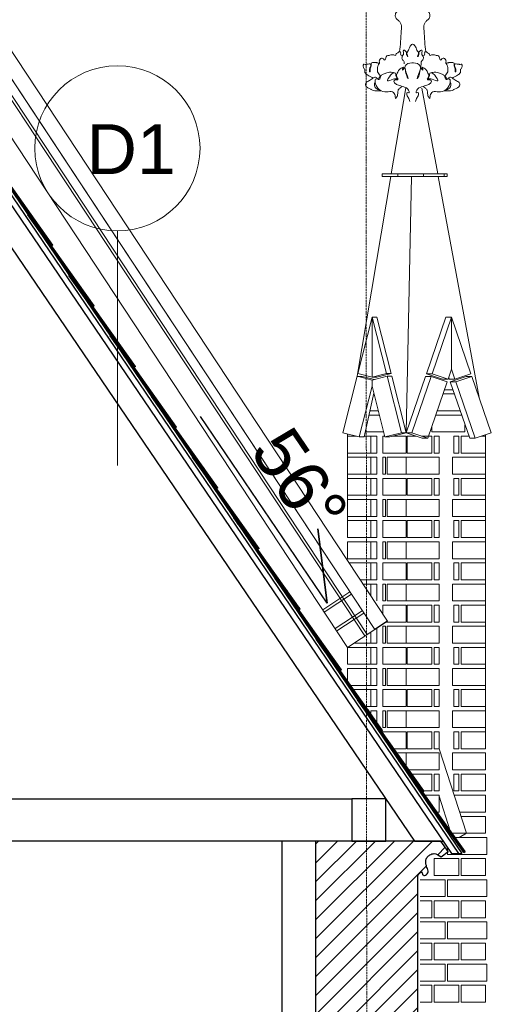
# Model space of a CAD drawing. Header units: millimetres. Extents: x -37887 to 94344, y -69777 to 116976.
# Tile 6 of 205: x -5025 to -3352, y 4212 to 7708. Entities that reach past the tile are written whole.
import ezdxf

# ---------------------------------------------------------------- set-up
doc = ezdxf.new("R2010")
doc.units = ezdxf.units.MM
doc.linetypes.add('Linia siatki', pattern=[19.05, 12.7, -3.175, 0, -3.175])
for name, color, linetype, lineweight in [('01_inwentaryzacja', 8, 'Continuous', 9), ('02_odbudowa', 7, 'Continuous', 30), ('02_view', 7, 'Continuous', 13), ('G-ANNO-TEXT', 231, 'Continuous', 9), ('S-GRID', 1, 'Continuous', 9), ('w tle widoczna', 253, 'Continuous', 13)]:
    doc.layers.add(name, color=color, linetype=linetype, lineweight=lineweight)
doc.layers.add('SKN_POMOC', color=7, linetype='Continuous')
doc.layers.add('SKN_WYPELNIENIA', color=252, linetype='Continuous')
doc.styles.add('Arial', font='arial.ttf', dxfattribs={"height": 324.565868})
doc.styles.add('Arial_1', font='arial.ttf', dxfattribs={"height": 118.023952})

# ---------------------------------------------------------------- blocks, each defined once
blk = doc.blocks.new('A$C14521EDF')
at = {"layer": 'SKN_WYPELNIENIA', "ltscale": 0.1}
h = blk.add_hatch(dxfattribs=at)
h.set_pattern_fill('ANSI38', color=256, angle=-9.4612)
h.set_pattern_definition([(32.8905287, (48101.896, 164383.2185), (-1.724138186, 2.666078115), []), (122.8905287, (48101.896, 164383.2185), (-6.114354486, 3.608018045), [7.9375, -4.7625])])
h.paths.add_polyline_path([(-221.6, 330.9), (-225.8, 328.2), (4.5, 0.9), (8.6, 3.7)])
at = {"layer": '02_odbudowa'}
for p, q in [((-221.6, 330.9), (-225.8, 328.2)), ((8.6, 3.7), (4.5, 0.9))]:
    blk.add_line(p, q, dxfattribs=at)
at = {"layer": 'SKN_POMOC', "color": 7, "ltscale": 0.1}
for p, q in [((4.5, 0.9), (-225.8, 328.2)), ((8.6, 3.7), (-221.6, 330.9))]:
    blk.add_line(p, q, dxfattribs=at)

msp = doc.modelspace()

# ---------------------------------------------------------------- hatches: boundary and pattern name
at = {"layer": '02_odbudowa', "lineweight": 15}
h = msp.add_hatch(dxfattribs=at)
h.set_pattern_fill('ANSI31', color=256, scale=15)
h.paths.add_polyline_path([(-3973.5, 4791.7), (-3973.5, -40.6), (-3612.1, -40.6), (-3612.1, 4669.4), (-3579.2, 4674.2), (-3576.3, 4680.3), (-3579.2, 4695.9), (-3584.3, 4718.7), (-3565.6, 4744.4), (-3544.1, 4744.4), (-3529.3, 4736), (-3504, 4754.2), (-3530.8, 4791.7)])

# ---------------------------------------------------------------- linework, layer by layer
at = {"layer": '01_inwentaryzacja'}
for p, q in [((-3530.8, 4791.7), (-3789, 4791.7)), ((-3504, 4754.2), (-3530.8, 4791.7)), ((-3529.3, 4736), (-3504, 4754.2))]:
    msp.add_line(p, q, dxfattribs=at)
for points, knots in [([(-3596, 4680.3), (-3596.2, 4679.4), (-3596.6, 4676.9), (-3595.6, 4673.1), (-3592.6, 4669.8), (-3587.1, 4668.9), (-3580.6, 4671.7), (-3576.4, 4678.1), (-3575.2, 4686.1), (-3579.3, 4695.5), (-3582.2, 4704.3), (-3584.5, 4714.5), (-3584.6, 4724.8), (-3578.4, 4735.5), (-3568.5, 4744), (-3550.2, 4750.1), (-3537.2, 4740.8), (-3529.3, 4736)], [0, 0, 0, 0, 190.717452, 521.447454, 775.157505, 1048.279828, 1612.047537, 2115.472367, 2573.899383, 3197.469403, 4181.371417, 4473.705698, 5353.76649, 6220.202384, 6926.17271, 8008.898592, 9884.59045, 9884.59045, 9884.59045, 9884.59045]), ([(-3596, 4680.3), (-3597.4, 4680.3), (-3601, 4680.3), (-3607.1, 4676.8), (-3610.6, 4672.4), (-3611.9, 4669.4)], [0, 0, 0, 0, 277.887239, 731.451425, 1390.051141, 1390.051141, 1390.051141, 1390.051141])]:
    msp.add_open_spline(points, degree=3, knots=knots, dxfattribs=at)
at = {"layer": '02_odbudowa', "lineweight": 30}
for p, q in [((-3504, 4754.2), (-3530.8, 4791.7)), ((-3529.3, 4736), (-3504, 4754.2))]:
    msp.add_line(p, q, dxfattribs=at)
at = {"layer": '02_odbudowa'}
for points in [[(-5434.7, 7661.8), (-3456.1, 4747.6)], [(-5434.7, 7644), (-3468.2, 4747.6)], [(-5434.7, 7608.4), (-3492.4, 4747.6)], [(-5374.7, 7370), (-3624.1, 4791.7)], [(-3933.4, 5636.6), (-3967.2, 5900), (-3933.4, 5636.6), (-3967.2, 5900), (-3933.4, 5636.6), (-4383, 6298.8)], [(-3719.4, 5573), (-3765.3, 5542.7)], [(-3448.7, 4751.3), (-3444.6, 4754.1), (-3595.2, 4966.5), (-3590.8, 4969.5), (-3741.1, 5182), (-3737, 5184.8), (-3884.8, 5393.2)], [(-3624.1, 4791.7), (-4101.9, 4791.7)], [(-4093.5, -40.6), (-4093.5, 4791.7)], [(-3624.1, 4791.7), (-3522.3, 4791.7)], [(-3492.4, 4747.6), (-3456.1, 4747.6)]]:
    msp.add_lwpolyline(points, dxfattribs=at)
for points in [[(-7023.4, 4941.7), (-3846.1, 4941.7), (-3846.1, 4791.7), (-7023.4, 4791.7)], [(-3846.1, 4791.7), (-3726.1, 4791.7), (-3726.1, 4941.7), (-3846.1, 4941.7)]]:
    msp.add_lwpolyline(points, close=True, dxfattribs=at)
at = {"layer": '02_odbudowa', "lineweight": 30}
for points in [[(-3973.5, -40.6), (-3973.5, 4791.7)], [(-3530.8, 4791.7), (-3973.5, 4791.7)], [(-3611.9, -40.6), (-3611.9, 4669.4)]]:
    msp.add_lwpolyline(points, dxfattribs=at)
for points, knots in [([(-3596, 4680.3), (-3596.2, 4679.4), (-3596.6, 4676.9), (-3595.6, 4673.1), (-3592.6, 4669.8), (-3587.1, 4668.9), (-3580.6, 4671.7), (-3576.4, 4678.1), (-3575.2, 4686.1), (-3579.3, 4695.5), (-3582.2, 4704.3), (-3584.5, 4714.5), (-3584.6, 4724.8), (-3578.4, 4735.5), (-3568.5, 4744), (-3550.2, 4750.1), (-3537.2, 4740.8), (-3529.3, 4736)], [0, 0, 0, 0, 190.717452, 521.447454, 775.157505, 1048.279828, 1612.047537, 2115.472367, 2573.899383, 3197.469403, 4181.371417, 4473.705698, 5353.76649, 6220.202384, 6926.17271, 8008.898592, 9884.59045, 9884.59045, 9884.59045, 9884.59045]), ([(-3596, 4680.3), (-3597.4, 4680.3), (-3601, 4680.3), (-3607.1, 4676.8), (-3610.6, 4672.4), (-3611.9, 4669.4)], [0, 0, 0, 0, 277.887239, 731.451425, 1390.051141, 1390.051141, 1390.051141, 1390.051141])]:
    msp.add_open_spline(points, degree=3, knots=knots, dxfattribs=at)
at = {"layer": '02_view'}
msp.add_line((-4677.9, 6958.6), (-4677.9, 6125.6), dxfattribs=at)
msp.add_circle((-4677.9, 7251.6), 293, dxfattribs=at)
at = {"layer": 'S-GRID', "linetype": 'Linia siatki', "ltscale": 0.5}
msp.add_line((-3789.6, -1127.8), (-3796.4, 8298.7), dxfattribs=at)
at = {"layer": 'w tle widoczna'}
for p, q in [((-3765.3, 5542.7), (-5330.3, 7917.4)), ((-3861.3, 5479.4), (-5426.3, 7854.1)), ((-3654.8, 7466.9), (-3706.3, 7161.4)), ((-3597.8, 7465.2), (-3541.6, 7161.4)), ((-3708, 7151.4), (-3827.5, 6441.9)), ((-3739.2, 7161.4), (-3739.2, 7151.4)), ((-3507.8, 7161.4), (-3739.2, 7161.4)), ((-3507.8, 7151.4), (-3739.2, 7151.4)), ((-3539.8, 7151.4), (-3708, 7151.4)), ((-3682.8, 7161.4), (-3682.8, 7151.4)), ((-3566, 7151.4), (-3681.7, 7151.4)), ((-3635.2, 7151.4), (-3653.8, 6241.4)), ((-3591.7, 7161.4), (-3591.7, 7151.4)), ((-3539.8, 7151.4), (-3394.8, 6367)), ((-3519.2, 7161.4), (-3519.2, 7151.4)), ((-3507.8, 7161.4), (-3507.8, 7151.4)), ((-3757.6, 6651.4), (-3774.4, 6651.4)), ((-3757.5, 6651.8), (-3706.9, 6451.5)), ((-3512.7, 6651.4), (-3581.6, 6451.1)), ((-3492.7, 6651.4), (-3512.7, 6651.4)), ((-3492.7, 6467), (-3492.7, 6651.4)), ((-3826.9, 6441.7), (-3810, 6441.7)), ((-3766, 6430.7), (-3810, 6441.7)), ((-3774.4, 6438.7), (-3757.5, 6438.7)), ((-3706.9, 6451.5), (-3757.5, 6438.7)), ((-3723.8, 6451.5), (-3706.9, 6451.5)), ((-3721.3, 6441.9), (-3704.4, 6441.9)), ((-3704.4, 6441.9), (-3653.8, 6241.8)), ((-3584.9, 6441.7), (-3653.7, 6241.7)), ((-3564.9, 6441.7), (-3584.9, 6441.7)), ((-3561.6, 6451.1), (-3581.6, 6451.1)), ((-3524.9, 6431.6), (-3581.6, 6451.1)), ((-3502.7, 6438), (-3500.5, 6431.6)), ((-3497.3, 6422.2), (-3440.5, 6441.7)), ((-3492.7, 6467), (-3480.5, 6431.6)), ((-3420.5, 6441.7), (-3440.5, 6441.7)), ((-3504.9, 6431.6), (-3524.9, 6431.6)), ((-3480.5, 6431.6), (-3500.5, 6431.6)), ((-3477.3, 6422.2), (-3497.3, 6422.2)), ((-3428.3, 6221.9), (-3497.3, 6422.2)), ((-3768.1, 6382), (-3803.1, 6227)), ((-3861.3, 5929.4), (-3861.3, 6237.5)), ((-3820, 6227), (-3803.1, 6227)), ((-3728.9, 6227), (-3712, 6227)), ((-3653.8, 6241.8), (-3712, 6227)), ((-3670.7, 6241.8), (-3653.8, 6241.8)), ((-3633.8, 6241.8), (-3653.8, 6241.8)), ((-3597.1, 6221.9), (-3653.7, 6241.8)), ((-3371.6, 5179.4), (-3371.6, 6234.5)), ((-3577.1, 6221.9), (-3597.1, 6221.9)), ((-3408.3, 6221.9), (-3428.3, 6221.9)), ((-3853.3, 5676.3), (-3949.4, 5613)), ((-3847.8, 5668), (-3943.9, 5604.7)), ((-3809.3, 5609.5), (-3905.3, 5546.2)), ((-3803.8, 5601.2), (-3899.8, 5537.9)), ((-3765.3, 5542.7), (-3861.3, 5479.4)), ((-3536.6, 5119.4), (-3439.8, 4819.4)), ((-3536.5, 4950.7), (-3496.9, 4828)), ((-3439.8, 4819.4), (-3490.9, 4819.4)), ((-3465.6, 4804.4), (-3480.2, 4804.4)), ((-3439.8, 4819.4), (-3465.6, 4804.4))]:
    msp.add_line(p, q, dxfattribs=at)
for points in [[(-5426.3, 8162.9), (-3719.4, 5573)], [(-5426.3, 8063), (-3765.3, 5542.7)], [(-5426.3, 8006), (-3791.5, 5525.4)], [(-5426.3, 7987.8), (-3799.9, 5519.9)], [(-3825.1, 6451.5), (-3774.4, 6438.7), (-3774.4, 6651.8), (-3825.1, 6451.5)], [(-3723.8, 6451.5), (-3774.4, 6438.7), (-3774.4, 6651.8), (-3723.8, 6451.5)], [(-3492.7, 6467), (-3504.9, 6431.6), (-3561.6, 6451.1), (-3492.7, 6651.4)], [(-3492.7, 6467), (-3480.5, 6431.6), (-3423.8, 6451.1), (-3492.7, 6651.4)], [(-3827.6, 6441.9), (-3878.2, 6241.8), (-3820, 6227), (-3774.4, 6407.2), (-3774.4, 6428.6), (-3827.6, 6441.9)], [(-3721.3, 6441.9), (-3670.7, 6241.8), (-3728.9, 6227), (-3774.4, 6407.2), (-3774.4, 6428.6), (-3721.3, 6441.9)], [(-3564.9, 6441.7), (-3508.1, 6422.2), (-3577.1, 6221.9), (-3633.8, 6241.4), (-3564.9, 6441.7)], [(-3420.5, 6441.7), (-3477.3, 6422.2), (-3408.3, 6221.9), (-3351.6, 6241.4), (-3420.5, 6441.7)], [(-3768.7, 6379.4), (-3767.4, 6379.4)], [(-3522.8, 6379.4), (-3482.6, 6379.4)], [(-3487.7, 6394.4), (-3517.7, 6394.4)], [(-3785.6, 6304.4), (-3748.4, 6304.4)], [(-3752.2, 6319.4), (-3782.2, 6319.4)], [(-3548.7, 6304.4), (-3456.7, 6304.4)], [(-3461.9, 6319.4), (-3543.5, 6319.4)], [(-3444.9, 6244.4), (-3562.1, 6244.4), (-3562.1, 6265.3)], [(-3444.9, 6269.9), (-3444.9, 6244.4)], [(-3829.5, 6229.4), (-3861.3, 6229.4), (-3861.3, 6169.4), (-3778.9, 6169.4)], [(-3778.9, 6169.4), (-3778.9, 6229.4), (-3802.6, 6229.4)], [(-3733.3, 6244.4), (-3799.2, 6244.4)], [(-3757.1, 6169.4), (-3778.9, 6169.4), (-3778.9, 6229.4), (-3757.1, 6229.4), (-3757.1, 6169.4)], [(-3702.5, 6229.4), (-3653.8, 6229.4), (-3653.8, 6169.4), (-3736.2, 6169.4), (-3736.2, 6229.4), (-3729.5, 6229.4)], [(-3599, 6229.4), (-3562.4, 6229.4), (-3562.4, 6169.4), (-3649.8, 6169.4), (-3649.8, 6229.4), (-3618.5, 6229.4)], [(-3467, 6169.4), (-3467, 6229.4), (-3484.9, 6229.4), (-3484.9, 6169.4), (-3467, 6169.4)], [(-3430.9, 6229.4), (-3459, 6229.4), (-3459, 6169.4), (-3371.6, 6169.4)], [(-3371.6, 6169.4), (-3371.6, 6229.4), (-3386.4, 6229.4)], [(-3778.9, 6094.4), (-3778.9, 6154.4), (-3861.3, 6154.4), (-3861.3, 6094.4), (-3778.9, 6094.4)], [(-3757.1, 6094.4), (-3778.9, 6094.4), (-3778.9, 6154.4), (-3757.1, 6154.4), (-3757.1, 6094.4)], [(-3371.6, 6094.4), (-3488.8, 6094.4), (-3488.8, 6154.4), (-3371.6, 6154.4), (-3371.6, 6094.4)], [(-3778.9, 6019.4), (-3778.9, 6079.4), (-3861.3, 6079.4), (-3861.3, 6019.4), (-3778.9, 6019.4)], [(-3757.1, 6019.4), (-3778.9, 6019.4), (-3778.9, 6079.4), (-3757.1, 6079.4), (-3757.1, 6019.4)], [(-3467, 6019.4), (-3467, 6079.4), (-3484.9, 6079.4), (-3484.9, 6019.4), (-3467, 6019.4)], [(-3371.6, 6019.4), (-3371.6, 6079.4), (-3459, 6079.4), (-3459, 6019.4), (-3371.6, 6019.4)], [(-3778.9, 5944.4), (-3778.9, 6004.4), (-3861.3, 6004.4), (-3861.3, 5944.4), (-3778.9, 5944.4)], [(-3757.1, 5944.4), (-3778.9, 5944.4), (-3778.9, 6004.4), (-3757.1, 6004.4), (-3757.1, 5944.4)], [(-3371.6, 5944.4), (-3488.8, 5944.4), (-3488.8, 6004.4), (-3371.6, 6004.4), (-3371.6, 5944.4)], [(-3778.9, 5869.4), (-3778.9, 5929.4), (-3861.3, 5929.4), (-3861.3, 5869.4), (-3778.9, 5869.4)], [(-3757.1, 5869.4), (-3778.9, 5869.4), (-3778.9, 5929.4), (-3757.1, 5929.4), (-3757.1, 5869.4)], [(-3467, 5869.4), (-3467, 5929.4), (-3484.9, 5929.4), (-3484.9, 5869.4), (-3467, 5869.4)], [(-3371.6, 5869.4), (-3371.6, 5929.4), (-3459, 5929.4), (-3459, 5869.4), (-3371.6, 5869.4)], [(-3778.9, 5794.4), (-3778.9, 5854.4), (-3861.3, 5854.4), (-3861.3, 5794.4), (-3778.9, 5794.4)], [(-3757.1, 5794.4), (-3778.9, 5794.4), (-3778.9, 5854.4), (-3757.1, 5854.4), (-3757.1, 5794.4)], [(-3371.6, 5794.4), (-3488.8, 5794.4), (-3488.8, 5854.4), (-3371.6, 5854.4), (-3371.6, 5794.4)], [(-3778.9, 5719.4), (-3778.9, 5779.4), (-3855.5, 5779.4)], [(-3757.1, 5719.4), (-3778.9, 5719.4), (-3778.9, 5779.4), (-3757.1, 5779.4), (-3757.1, 5719.4)], [(-3467, 5719.4), (-3467, 5779.4), (-3484.9, 5779.4), (-3484.9, 5719.4), (-3467, 5719.4)], [(-3371.6, 5719.4), (-3371.6, 5779.4), (-3459, 5779.4), (-3459, 5719.4), (-3371.6, 5719.4)], [(-3815.9, 5719.4), (-3778.9, 5719.4)], [(-3778.9, 5663.3), (-3778.9, 5704.4), (-3806.1, 5704.4)], [(-3778.9, 5663.3), (-3778.9, 5704.4), (-3757.1, 5704.4), (-3757.1, 5644.4)], [(-3736.2, 5644.4), (-3726.6, 5644.4), (-3726.6, 5704.4), (-3736.2, 5704.4), (-3736.2, 5644.4)], [(-3720.5, 5644.4), (-3653.8, 5644.4), (-3653.8, 5704.4), (-3720.5, 5704.4), (-3720.5, 5644.4)], [(-3536.5, 5644.4), (-3653.8, 5644.4), (-3653.8, 5704.4), (-3536.5, 5704.4), (-3536.5, 5644.4)], [(-3371.6, 5644.4), (-3488.8, 5644.4), (-3488.8, 5704.4), (-3371.6, 5704.4), (-3371.6, 5644.4)], [(-3653.8, 5569.4), (-3653.8, 5629.4), (-3736.2, 5629.4), (-3736.2, 5598.4)], [(-3649.8, 5569.4), (-3649.8, 5629.4), (-3562.4, 5629.4), (-3562.4, 5569.4), (-3649.8, 5569.4)], [(-3554.4, 5569.4), (-3554.4, 5629.4), (-3536.5, 5629.4), (-3536.5, 5569.4), (-3554.4, 5569.4)], [(-3467, 5569.4), (-3467, 5629.4), (-3484.9, 5629.4), (-3484.9, 5569.4), (-3467, 5569.4)], [(-3371.6, 5569.4), (-3371.6, 5629.4), (-3459, 5629.4), (-3459, 5569.4), (-3371.6, 5569.4)], [(-3724.8, 5569.4), (-3653.8, 5569.4)], [(-3778.9, 5494.4), (-3778.9, 5533.7)], [(-3757.1, 5494.4), (-3778.9, 5494.4), (-3778.9, 5533.7)], [(-3757.1, 5548.2), (-3757.1, 5494.4)], [(-3736.2, 5494.4), (-3726.6, 5494.4), (-3726.6, 5554.4), (-3736.2, 5554.4), (-3736.2, 5494.4)], [(-3720.5, 5494.4), (-3653.8, 5494.4), (-3653.8, 5554.4), (-3720.5, 5554.4), (-3720.5, 5494.4)], [(-3536.5, 5494.4), (-3653.8, 5494.4), (-3653.8, 5554.4), (-3536.5, 5554.4), (-3536.5, 5494.4)], [(-3371.6, 5494.4), (-3488.8, 5494.4), (-3488.8, 5554.4), (-3371.6, 5554.4), (-3371.6, 5494.4)], [(-3838.6, 5494.4), (-3778.9, 5494.4)], [(-3778.9, 5419.4), (-3778.9, 5479.4), (-3861.3, 5479.4), (-3861.3, 5419.4), (-3778.9, 5419.4)], [(-3757.1, 5419.4), (-3778.9, 5419.4), (-3778.9, 5479.4), (-3757.1, 5479.4), (-3757.1, 5419.4)], [(-3653.8, 5419.4), (-3653.8, 5479.4), (-3736.2, 5479.4), (-3736.2, 5419.4), (-3653.8, 5419.4)], [(-3649.8, 5419.4), (-3649.8, 5479.4), (-3562.4, 5479.4), (-3562.4, 5419.4), (-3649.8, 5419.4)], [(-3554.4, 5419.4), (-3554.4, 5479.4), (-3536.5, 5479.4), (-3536.5, 5419.4), (-3554.4, 5419.4)], [(-3467, 5419.4), (-3467, 5479.4), (-3484.9, 5479.4), (-3484.9, 5419.4), (-3467, 5419.4)], [(-3371.6, 5419.4), (-3371.6, 5479.4), (-3459, 5479.4), (-3459, 5419.4), (-3371.6, 5419.4)], [(-3371.6, 5419.4), (-3371.6, 5479.4), (-3459, 5479.4), (-3459, 5419.4), (-3371.6, 5419.4)], [(-3778.9, 5344.4), (-3778.9, 5404.4), (-3861.3, 5404.4), (-3861.3, 5344.4), (-3778.9, 5344.4)], [(-3757.1, 5344.4), (-3778.9, 5344.4), (-3778.9, 5404.4), (-3757.1, 5404.4), (-3757.1, 5344.4)], [(-3736.2, 5344.4), (-3726.6, 5344.4), (-3726.6, 5404.4), (-3736.2, 5404.4), (-3736.2, 5344.4)], [(-3720.5, 5344.4), (-3653.8, 5344.4), (-3653.8, 5404.4), (-3720.5, 5404.4), (-3720.5, 5344.4)], [(-3536.5, 5344.4), (-3653.8, 5344.4), (-3653.8, 5404.4), (-3536.5, 5404.4), (-3536.5, 5344.4)], [(-3371.6, 5344.4), (-3488.8, 5344.4), (-3488.8, 5404.4), (-3371.6, 5404.4), (-3371.6, 5344.4)], [(-3371.6, 5344.4), (-3488.8, 5344.4), (-3488.8, 5404.4), (-3371.6, 5404.4), (-3371.6, 5344.4)], [(-3778.9, 5269.4), (-3778.9, 5329.4), (-3839.6, 5329.4)], [(-3757.1, 5269.4), (-3778.9, 5269.4), (-3778.9, 5329.4), (-3757.1, 5329.4), (-3757.1, 5269.4)], [(-3653.8, 5269.4), (-3653.8, 5329.4), (-3736.2, 5329.4), (-3736.2, 5269.4), (-3653.8, 5269.4)], [(-3649.8, 5269.4), (-3649.8, 5329.4), (-3562.4, 5329.4), (-3562.4, 5269.4), (-3649.8, 5269.4)], [(-3554.4, 5269.4), (-3554.4, 5329.4), (-3536.5, 5329.4), (-3536.5, 5269.4), (-3554.4, 5269.4)], [(-3467, 5269.4), (-3467, 5329.4), (-3484.9, 5329.4), (-3484.9, 5269.4), (-3467, 5269.4)], [(-3467, 5269.4), (-3467, 5329.4), (-3484.9, 5329.4), (-3484.9, 5269.4), (-3467, 5269.4)], [(-3371.6, 5269.4), (-3371.6, 5329.4), (-3459, 5329.4), (-3459, 5269.4), (-3371.6, 5269.4)], [(-3371.6, 5269.4), (-3371.6, 5329.4), (-3459, 5329.4), (-3459, 5269.4), (-3371.6, 5269.4)], [(-3797, 5269.4), (-3778.9, 5269.4)], [(-3778.9, 5243.9), (-3778.9, 5254.4), (-3757.1, 5254.4), (-3757.1, 5194.4)], [(-3736.2, 5194.4), (-3726.6, 5194.4), (-3726.6, 5254.4), (-3736.2, 5254.4), (-3736.2, 5194.4)], [(-3720.5, 5194.4), (-3653.8, 5194.4), (-3653.8, 5254.4), (-3720.5, 5254.4), (-3720.5, 5194.4)], [(-3536.5, 5194.4), (-3653.8, 5194.4), (-3653.8, 5254.4), (-3536.5, 5254.4), (-3536.5, 5194.4)], [(-3371.6, 5194.4), (-3488.8, 5194.4), (-3488.8, 5254.4), (-3371.6, 5254.4), (-3371.6, 5194.4)], [(-3371.6, 5194.4), (-3488.8, 5194.4), (-3488.8, 5254.4), (-3371.6, 5254.4), (-3371.6, 5194.4)], [(-3653.8, 5119.4), (-3653.8, 5179.4), (-3736.2, 5179.4), (-3736.2, 5175)], [(-3649.8, 5119.4), (-3649.8, 5179.4), (-3562.4, 5179.4), (-3562.4, 5119.4), (-3649.8, 5119.4)], [(-3554.4, 5119.4), (-3554.4, 5179.4), (-3536.5, 5179.4), (-3536.5, 5119.4), (-3554.4, 5119.4)], [(-3467, 5119.4), (-3467, 5179.4), (-3484.9, 5179.4), (-3484.9, 5119.4), (-3467, 5119.4)], [(-3371.6, 5119.4), (-3371.6, 5179.4), (-3459, 5179.4), (-3459, 5119.4), (-3371.6, 5119.4)], [(-3696.9, 5119.4), (-3653.8, 5119.4)], [(-3653.8, 5058.6), (-3653.8, 5104.4), (-3686.2, 5104.4)], [(-3536.5, 5044.4), (-3653.8, 5044.4), (-3653.8, 5104.4), (-3536.5, 5104.4), (-3536.5, 5044.4)], [(-3371.6, 5044.4), (-3488.8, 5044.4), (-3488.8, 5104.4), (-3371.6, 5104.4), (-3371.6, 5044.4)], [(-3633.2, 5029.4), (-3562.4, 5029.4), (-3562.4, 4969.4), (-3590.8, 4969.4)], [(-3554.4, 4969.4), (-3554.4, 5029.4), (-3536.5, 5029.4), (-3536.5, 4969.4), (-3554.4, 4969.4)], [(-3467, 4969.4), (-3467, 5029.4), (-3484.9, 5029.4), (-3484.9, 4969.4), (-3467, 4969.4)], [(-3371.6, 4969.4), (-3371.6, 5029.4), (-3459, 5029.4), (-3459, 4969.4), (-3371.6, 4969.4)], [(-3586.7, 4954.4), (-3536.5, 4954.4), (-3536.5, 4894.4)], [(-3483.3, 4954.4), (-3371.6, 4954.4), (-3371.6, 4894.4)], [(-3536.5, 4894.4), (-3544.1, 4894.4)], [(-3371.6, 4894.4), (-3464, 4894.4)], [(-3459, 4879.1), (-3459, 4879.4), (-3371.6, 4879.4), (-3371.6, 4819.4), (-3459, 4819.4)], [(-3480.2, 4804.4), (-3367.6, 4804.4), (-3367.6, 4744.4)], [(-3367.6, 4744.4), (-3506.7, 4744.4), (-3506.7, 4768.8)], [(-3554.4, 4669.4), (-3554.4, 4729.4), (-3467, 4729.4), (-3467, 4669.4), (-3554.4, 4669.4)], [(-3459, 4669.4), (-3459, 4729.4), (-3371.6, 4729.4), (-3371.6, 4669.4), (-3459, 4669.4)], [(-3603.5, 4654.4), (-3514.7, 4654.4), (-3514.7, 4594.4)], [(-3367.6, 4594.4), (-3506.7, 4594.4), (-3506.7, 4654.4), (-3367.6, 4654.4), (-3367.6, 4594.4)], [(-3514.7, 4594.4), (-3603.5, 4594.4)], [(-3603.5, 4579.4), (-3562.4, 4579.4), (-3562.4, 4519.4), (-3603.5, 4519.4)], [(-3554.4, 4519.4), (-3554.4, 4579.4), (-3467, 4579.4), (-3467, 4519.4), (-3554.4, 4519.4)], [(-3459, 4519.4), (-3459, 4579.4), (-3371.6, 4579.4), (-3371.6, 4519.4), (-3459, 4519.4)], [(-3603.5, 4504.4), (-3514.7, 4504.4), (-3514.7, 4444.4)], [(-3367.6, 4444.4), (-3506.7, 4444.4), (-3506.7, 4504.4), (-3367.6, 4504.4), (-3367.6, 4444.4)], [(-3514.7, 4444.4), (-3603.5, 4444.4)], [(-3603.5, 4429.4), (-3562.4, 4429.4), (-3562.4, 4369.4), (-3603.5, 4369.4)], [(-3554.4, 4369.4), (-3554.4, 4429.4), (-3467, 4429.4), (-3467, 4369.4), (-3554.4, 4369.4)], [(-3459, 4369.4), (-3459, 4429.4), (-3371.6, 4429.4), (-3371.6, 4369.4), (-3459, 4369.4)], [(-3603.5, 4354.4), (-3514.7, 4354.4), (-3514.7, 4294.4)], [(-3367.6, 4294.4), (-3506.7, 4294.4), (-3506.7, 4354.4), (-3367.6, 4354.4), (-3367.6, 4294.4)], [(-3514.7, 4294.4), (-3603.5, 4294.4)], [(-3603.5, 4279.4), (-3562.4, 4279.4), (-3562.4, 4219.4), (-3603.5, 4219.4)], [(-3554.4, 4219.4), (-3554.4, 4279.4), (-3467, 4279.4), (-3467, 4219.4), (-3554.4, 4219.4)], [(-3459, 4219.4), (-3459, 4279.4), (-3371.6, 4279.4), (-3371.6, 4219.4), (-3459, 4219.4)]]:
    msp.add_lwpolyline(points, dxfattribs=at)
for points in [[(-3554.4, 6229.4), (-3536.5, 6229.4), (-3536.5, 6169.4), (-3554.4, 6169.4)], [(-3736.2, 6154.4), (-3726.6, 6154.4), (-3726.6, 6094.4), (-3736.2, 6094.4)], [(-3720.5, 6154.4), (-3653.8, 6154.4), (-3653.8, 6094.4), (-3720.5, 6094.4)], [(-3653.8, 6154.4), (-3536.5, 6154.4), (-3536.5, 6094.4), (-3653.8, 6094.4)], [(-3653.8, 6019.4), (-3736.2, 6019.4), (-3736.2, 6079.4), (-3653.8, 6079.4)], [(-3562.4, 6019.4), (-3649.8, 6019.4), (-3649.8, 6079.4), (-3562.4, 6079.4)], [(-3554.4, 6079.4), (-3536.5, 6079.4), (-3536.5, 6019.4), (-3554.4, 6019.4)], [(-3736.2, 6004.4), (-3726.6, 6004.4), (-3726.6, 5944.4), (-3736.2, 5944.4)], [(-3720.5, 6004.4), (-3653.8, 6004.4), (-3653.8, 5944.4), (-3720.5, 5944.4)], [(-3653.8, 6004.4), (-3536.5, 6004.4), (-3536.5, 5944.4), (-3653.8, 5944.4)], [(-3653.8, 5869.4), (-3736.2, 5869.4), (-3736.2, 5929.4), (-3653.8, 5929.4)], [(-3562.4, 5869.4), (-3649.8, 5869.4), (-3649.8, 5929.4), (-3562.4, 5929.4)], [(-3554.4, 5929.4), (-3536.5, 5929.4), (-3536.5, 5869.4), (-3554.4, 5869.4)], [(-3736.2, 5854.4), (-3726.6, 5854.4), (-3726.6, 5794.4), (-3736.2, 5794.4)], [(-3720.5, 5854.4), (-3653.8, 5854.4), (-3653.8, 5794.4), (-3720.5, 5794.4)], [(-3653.8, 5854.4), (-3536.5, 5854.4), (-3536.5, 5794.4), (-3653.8, 5794.4)], [(-3653.8, 5719.4), (-3736.2, 5719.4), (-3736.2, 5779.4), (-3653.8, 5779.4)], [(-3562.4, 5719.4), (-3649.8, 5719.4), (-3649.8, 5779.4), (-3562.4, 5779.4)], [(-3554.4, 5779.4), (-3536.5, 5779.4), (-3536.5, 5719.4), (-3554.4, 5719.4)], [(-3536.5, 5644.4), (-3653.8, 5644.4), (-3653.8, 5704.4), (-3536.5, 5704.4)]]:
    msp.add_lwpolyline(points, close=True, dxfattribs=at)
for points, knots in [([(-3630.5, 7756.3), (-3639.2, 7755.9), (-3654.9, 7755.3), (-3673, 7746.7), (-3685.7, 7739.3), (-3691.7, 7729.6), (-3693.1, 7717.6), (-3684.8, 7708.2), (-3676.1, 7701.2), (-3669.2, 7687.5), (-3672.8, 7650.8), (-3673.5, 7618.5), (-3676.8, 7594)], [0, 0, 0, 0, 21.409296, 38.803988, 49.511007, 57.480669, 66.707623, 77.410631, 86.712385, 94.84864, 114.166965, 176.308874, 176.308874, 176.308874, 176.308874]), ([(-3630.5, 7756.3), (-3621.9, 7755.9), (-3606.2, 7755.3), (-3588.1, 7746.7), (-3575.4, 7739.3), (-3569.4, 7729.6), (-3568, 7717.6), (-3576.3, 7708.2), (-3585, 7701.2), (-3591.9, 7687.5), (-3588.3, 7650.8), (-3587.6, 7618.5), (-3584.3, 7594)], [0, 0, 0, 0, 21.409296, 38.803988, 49.511007, 57.480669, 66.707623, 77.410631, 86.712385, 94.84864, 114.166965, 176.308874, 176.308874, 176.308874, 176.308874]), ([(-3666.9, 7579.3), (-3669.6, 7580.6), (-3674.3, 7582.8), (-3672.7, 7588.6), (-3673.1, 7593.2), (-3677.3, 7594.5), (-3682.1, 7593.2), (-3684.6, 7588.7), (-3690.8, 7587.7), (-3688.9, 7579.3), (-3698, 7584.2), (-3704.3, 7583.9), (-3710.8, 7582.9), (-3715.3, 7580.8), (-3720.3, 7581.9), (-3725.8, 7575.2), (-3726.1, 7569.5), (-3729.6, 7564.3), (-3733, 7567.7), (-3735.6, 7570.5), (-3741.8, 7572.7), (-3746.7, 7568.1), (-3750, 7561.9), (-3747.9, 7557.3), (-3748, 7553.4), (-3749.9, 7552.9), (-3750.9, 7552.7)], [0, 0, 0, 0, 6.517218, 11.021475, 13.592712, 17.038698, 20.189528, 25.449573, 28.950705, 33.262111, 38.909425, 45.186925, 51.294188, 54.621273, 57.415891, 63.160436, 72.395757, 73.872412, 75.93412, 81.502489, 85.128047, 90.52411, 96.505671, 101.123252, 102.882234, 105.232537, 105.232537, 105.232537, 105.232537]), ([(-3660.5, 7551.6), (-3660.5, 7551.4), (-3660.5, 7548.6), (-3659.7, 7562.5), (-3668.2, 7565), (-3669.5, 7578), (-3662.4, 7584.4), (-3662.3, 7591.7), (-3665.2, 7600.4), (-3659, 7600.4), (-3656.4, 7596.3), (-3650.6, 7592.8), (-3653.8, 7586.8), (-3650.3, 7583), (-3650.7, 7577.9), (-3646.5, 7577.7), (-3649.1, 7581.1), (-3649.3, 7583.8), (-3651.3, 7587), (-3651.3, 7592), (-3643.7, 7598.4), (-3643.2, 7609.4), (-3636.8, 7617.2), (-3633.1, 7621.3), (-3630.3, 7621.2), (-3630.1, 7621.2)], [0, 0, 0, 0, 0.192425, 3.228294, 7.28397, 12.2637, 15.669347, 18.292084, 21.878795, 22.982789, 24.643676, 27.788381, 29.737934, 31.403805, 33.870292, 34.284213, 35.592101, 36.899989, 38.257839, 40.049906, 42.614945, 49.838237, 52.315465, 55.488426, 55.748486, 55.748486, 55.748486, 55.748486]), ([(-3602.9, 7540.1), (-3601.6, 7543.7), (-3599.5, 7549.5), (-3601.2, 7559.6), (-3592.5, 7566), (-3591.3, 7577.7), (-3598.3, 7584.3), (-3598.4, 7591.7), (-3595.5, 7600.3), (-3601.7, 7600.3), (-3604.3, 7596.2), (-3610.1, 7592.7), (-3606.9, 7586.7), (-3610.4, 7583), (-3610, 7577.9), (-3614.2, 7577.7), (-3611.6, 7581.1), (-3611.4, 7583.8), (-3609.4, 7587), (-3609.4, 7592), (-3617, 7598.4), (-3617.5, 7609.4), (-3623.9, 7617.2), (-3627.6, 7621.3), (-3630.3, 7621.2), (-3630.5, 7621.2)], [0, 0, 0, 0, 4.680992, 7.716861, 11.772538, 16.752268, 20.157915, 22.780652, 26.367363, 27.471356, 29.132243, 32.276949, 34.226502, 35.892372, 38.35886, 38.772781, 40.080669, 41.388557, 42.746407, 44.538473, 47.103512, 54.326804, 56.804032, 59.976993, 60.237054, 60.237054, 60.237054, 60.237054]), ([(-3594.2, 7579.3), (-3591.4, 7580.6), (-3586.7, 7582.8), (-3588.4, 7588.6), (-3587.9, 7593.2), (-3583.7, 7594.5), (-3579, 7593.2), (-3576.5, 7588.7), (-3570.3, 7587.7), (-3572.1, 7579.3), (-3563.1, 7584.2), (-3556.7, 7583.9), (-3550.3, 7582.9), (-3545.8, 7580.8), (-3540.8, 7581.9), (-3535.3, 7575.2), (-3534.9, 7569.5), (-3531.5, 7564.3), (-3528.1, 7567.7), (-3525.5, 7570.5), (-3519.3, 7572.7), (-3514.4, 7568.1), (-3511.1, 7561.9), (-3513.2, 7557.3), (-3513, 7553.4), (-3511.2, 7552.9), (-3510.2, 7552.7)], [0, 0, 0, 0, 6.517218, 11.021475, 13.592712, 17.038698, 20.189528, 25.449573, 28.950705, 33.262111, 38.909425, 45.186925, 51.294188, 54.621273, 57.415891, 63.160436, 72.395757, 73.872412, 75.93412, 81.502489, 85.128047, 90.52411, 96.505671, 101.123252, 102.882234, 105.232537, 105.232537, 105.232537, 105.232537]), ([(-3772.2, 7500.2), (-3773.7, 7501.8), (-3777.3, 7506), (-3785.6, 7508.7), (-3794.5, 7513.2), (-3802.3, 7521.6), (-3799.2, 7528.9), (-3800.7, 7533.5), (-3804.2, 7535.7), (-3804.8, 7539.9), (-3806.4, 7542.9), (-3805.7, 7545.8), (-3805.6, 7548.1), (-3803.8, 7551.1), (-3799.5, 7549.2), (-3795.5, 7549.9), (-3790.8, 7551.2), (-3785.9, 7550.8), (-3781.2, 7551.5), (-3777.6, 7548.7), (-3779.7, 7543.8), (-3780.8, 7539.8), (-3783.4, 7535.3), (-3783.7, 7529.9), (-3783.1, 7525.9), (-3783.2, 7523), (-3781, 7523.1), (-3782.1, 7526.2), (-3781.5, 7529.4), (-3782.1, 7533.7), (-3780.6, 7538.4), (-3777.7, 7542.5), (-3777.8, 7546.9), (-3777.4, 7549.9), (-3778.8, 7551.8), (-3777.2, 7554.9), (-3772.7, 7556.7), (-3766.5, 7557), (-3760.3, 7556.5), (-3755.7, 7555.1), (-3752.4, 7554.7), (-3750.2, 7552.2), (-3751.7, 7547.9), (-3755, 7542.3), (-3755.6, 7533.3), (-3755.8, 7523.5), (-3750.4, 7516.3), (-3747.8, 7511.3), (-3744.7, 7508.6), (-3749.3, 7503.2), (-3751.4, 7499.5), (-3751.9, 7496.2)], [0, 0, 0, 0, 5.345847, 13.463796, 21.06049, 31.30438, 37.068535, 39.008121, 42.986605, 46.453575, 49.053228, 51.286457, 53.53869, 54.950388, 59.131783, 62.537444, 65.415583, 71.179317, 74.852768, 76.711995, 81.187274, 85.7781, 87.532297, 94.132496, 98.062949, 99.140867, 99.926106, 102.021656, 104.766984, 108.950052, 112.218393, 117.131517, 120.942777, 123.168979, 124.046077, 126.630863, 130.212618, 136.011354, 142.084485, 145.4588, 148.199267, 150.063454, 152.715149, 158.586977, 166.671626, 174.696391, 182.211711, 188.508938, 188.880095, 192.118857, 201.058586, 201.058586, 201.058586, 201.058586]), ([(-3646.3, 7499), (-3648.2, 7505.4), (-3652.2, 7519), (-3659, 7533.6), (-3656.2, 7551.2), (-3641, 7555.4), (-3631.2, 7554.7), (-3630.2, 7554.6)], [0, 0, 0, 0, 8.414954, 17.822492, 19.134591, 30.246446, 31.512759, 31.512759, 31.512759, 31.512759]), ([(-3614.5, 7499), (-3612.6, 7505.4), (-3608.6, 7518.9), (-3601.8, 7533.6), (-3604.6, 7551.2), (-3619.8, 7555.4), (-3629.5, 7554.7), (-3630.5, 7554.6)], [0, 0, 0, 0, 8.414954, 17.822492, 19.134591, 30.246446, 31.512759, 31.512759, 31.512759, 31.512759]), ([(-3488.8, 7500.2), (-3487.4, 7501.8), (-3483.8, 7506), (-3475.5, 7508.7), (-3466.5, 7513.2), (-3458.8, 7521.6), (-3461.9, 7528.9), (-3460.3, 7533.5), (-3456.9, 7535.7), (-3456.2, 7539.9), (-3454.6, 7542.9), (-3455.4, 7545.8), (-3455.4, 7548.1), (-3457.3, 7551.1), (-3461.6, 7549.2), (-3465.6, 7549.9), (-3470.3, 7551.2), (-3475.2, 7550.8), (-3479.9, 7551.5), (-3483.4, 7548.7), (-3481.3, 7543.8), (-3480.3, 7539.8), (-3477.7, 7535.3), (-3477.4, 7529.9), (-3478, 7525.9), (-3477.9, 7523), (-3480.1, 7523.1), (-3479, 7526.2), (-3479.6, 7529.4), (-3479, 7533.7), (-3480.5, 7538.4), (-3483.4, 7542.5), (-3483.3, 7546.9), (-3483.7, 7549.9), (-3482.3, 7551.8), (-3483.8, 7554.9), (-3488.4, 7556.7), (-3494.6, 7557), (-3500.7, 7556.5), (-3505.4, 7555.1), (-3508.7, 7554.7), (-3510.8, 7552.2), (-3509.4, 7547.9), (-3506.1, 7542.3), (-3505.4, 7533.3), (-3505.3, 7523.5), (-3510.7, 7516.3), (-3513.3, 7511.3), (-3516.4, 7508.6), (-3511.8, 7503.2), (-3509.7, 7499.5), (-3509.1, 7496.2)], [0, 0, 0, 0, 5.345847, 13.463796, 21.06049, 31.30438, 37.068535, 39.008121, 42.986605, 46.453575, 49.053228, 51.286457, 53.53869, 54.950388, 59.131783, 62.537444, 65.415583, 71.179317, 74.852768, 76.711995, 81.187274, 85.7781, 87.532297, 94.132496, 98.062949, 99.140867, 99.926106, 102.021656, 104.766984, 108.950052, 112.218393, 117.131517, 120.942777, 123.168979, 124.046077, 126.630863, 130.212618, 136.011354, 142.084485, 145.4588, 148.199267, 150.063454, 152.715149, 158.586977, 166.671626, 174.696391, 182.211711, 188.508938, 188.880095, 192.118857, 201.058586, 201.058586, 201.058586, 201.058586]), ([(-3694.9, 7519.6), (-3697.3, 7520.2), (-3706.3, 7522.2), (-3720.7, 7521.8), (-3733.7, 7515.2), (-3745.7, 7509.4), (-3745.7, 7496.3), (-3752.4, 7496), (-3754.7, 7498), (-3758.2, 7498.3), (-3763.1, 7497.2), (-3764.4, 7489.4), (-3761.7, 7475.9), (-3749.5, 7456.9), (-3725, 7449.1), (-3704.8, 7456.1), (-3693.7, 7444.2), (-3692.3, 7435.2), (-3691.4, 7429.3), (-3691.3, 7428.4)], [0, 0, 0, 0, 3.166057, 11.467418, 17.162901, 21.524418, 27.410965, 28.158965, 29.357606, 30.953473, 32.47624, 35.049482, 39.358124, 50.2057, 60.990948, 69.658921, 73.289097, 79.632996, 80.766835, 80.766835, 80.766835, 80.766835]), ([(-3682.5, 7497), (-3687.9, 7498.1), (-3699.6, 7500.3), (-3727.9, 7482.9), (-3709.9, 7510.4), (-3701.6, 7519.4), (-3693.2, 7520), (-3691, 7516.7), (-3690.1, 7512.4), (-3690.2, 7504.7), (-3685.6, 7499.5), (-3682.5, 7497.1)], [0, 0, 0, 0, 14.636318, 31.50699, 50.288339, 61.699803, 66.017307, 67.970353, 71.001482, 76.910415, 86.684511, 86.684511, 86.684511, 86.684511]), ([(-3640.7, 7417.8), (-3641.8, 7422.6), (-3645.1, 7432), (-3652.5, 7441.1), (-3650.9, 7450), (-3646.4, 7449.3), (-3642, 7448.9), (-3644.6, 7459.4), (-3652.9, 7467.9), (-3669.2, 7471.3), (-3682.2, 7476.8), (-3691.5, 7479.9), (-3696.5, 7486.4), (-3697.3, 7492.6), (-3691.2, 7495.6), (-3687.1, 7493.6), (-3682.6, 7494.7), (-3683.2, 7498.8), (-3685.5, 7502.6), (-3689.3, 7510.9), (-3682.6, 7522.9), (-3678.7, 7532.5), (-3659.9, 7542.7), (-3665.6, 7534.7), (-3666.5, 7532.5), (-3667.3, 7528.2), (-3664.7, 7530.6), (-3663.4, 7532.5), (-3660.5, 7535.8), (-3659.1, 7538.4), (-3658.2, 7540.1)], [26.392183, 26.392183, 26.392183, 26.392183, 32.526358, 38.86137, 39.924671, 42.678472, 43.142045, 44.936628, 51.539782, 60.145018, 64.042124, 69.453149, 71.872758, 74.197572, 75.943488, 79.145555, 79.826429, 81.048342, 83.152302, 85.889991, 91.762614, 97.839393, 103.11255, 104.885929, 106.696541, 107.576981, 108.208032, 109.846614, 111.02045, 113.51717, 113.51717, 113.51717, 113.51717]), ([(-3655.9, 7528), (-3655.6, 7524.9), (-3655.1, 7519.6), (-3652.8, 7511.6), (-3650.3, 7505.3), (-3648.2, 7499.6), (-3646, 7499), (-3645.9, 7499)], [0, 0, 0, 0, 3.977523, 6.673434, 10.208951, 12.948277, 13.057172, 13.057172, 13.057172, 13.057172]), ([(-3620.4, 7417.8), (-3619.2, 7422.6), (-3615.9, 7432), (-3608.5, 7441.1), (-3610.2, 7450), (-3614.7, 7449.3), (-3619.1, 7448.9), (-3616.5, 7459.4), (-3608.1, 7467.9), (-3591.9, 7471.3), (-3578.9, 7476.8), (-3569.5, 7479.9), (-3564.5, 7486.4), (-3563.7, 7492.6), (-3569.9, 7495.6), (-3574, 7493.6), (-3578.5, 7494.7), (-3577.9, 7498.8), (-3575.6, 7502.6), (-3571.8, 7510.9), (-3578.5, 7522.9), (-3582.3, 7532.5), (-3601.2, 7542.7), (-3595.5, 7534.7), (-3594.6, 7532.5), (-3593.7, 7528.2), (-3596.4, 7530.6), (-3597.7, 7532.5), (-3600.6, 7535.8), (-3601.9, 7538.4), (-3602.9, 7540.1)], [26.392183, 26.392183, 26.392183, 26.392183, 32.526358, 38.86137, 39.924671, 42.678472, 43.142045, 44.936628, 51.539782, 60.145018, 64.042124, 69.453149, 71.872758, 74.197572, 75.943488, 79.145555, 79.826429, 81.048342, 83.152302, 85.889991, 91.762614, 97.839393, 103.11255, 104.885929, 106.696541, 107.576981, 108.208032, 109.846614, 111.02045, 113.51717, 113.51717, 113.51717, 113.51717]), ([(-3604.7, 7528), (-3605, 7524.8), (-3605.5, 7519.5), (-3607.8, 7511.5), (-3610.3, 7505.2), (-3612.5, 7499.6), (-3614.7, 7498.9), (-3614.8, 7498.9)], [0, 0, 0, 0, 3.977523, 6.673434, 10.208951, 12.948277, 13.057172, 13.057172, 13.057172, 13.057172]), ([(-3578.6, 7497), (-3573.2, 7498.1), (-3561.5, 7500.3), (-3533.1, 7482.9), (-3551.2, 7510.4), (-3559.5, 7519.4), (-3567.9, 7520), (-3570.1, 7516.7), (-3570.9, 7512.4), (-3570.9, 7504.7), (-3575.5, 7499.5), (-3578.6, 7497.1)], [0, 0, 0, 0, 14.636318, 31.50699, 50.288339, 61.699803, 66.017307, 67.970353, 71.001482, 76.910415, 86.684511, 86.684511, 86.684511, 86.684511]), ([(-3566.2, 7519.6), (-3563.8, 7520.2), (-3554.8, 7522.2), (-3540.4, 7521.8), (-3527.4, 7515.2), (-3515.4, 7509.4), (-3515.4, 7496.3), (-3508.6, 7496), (-3506.4, 7498), (-3502.9, 7498.3), (-3498, 7497.2), (-3496.6, 7489.4), (-3499.3, 7475.9), (-3511.5, 7456.9), (-3536.1, 7449.1), (-3556.3, 7456.1), (-3567.4, 7444.2), (-3568.8, 7435.2), (-3569.6, 7429.3), (-3569.8, 7428.4)], [0, 0, 0, 0, 3.166057, 11.467418, 17.162901, 21.524418, 27.410965, 28.158965, 29.357606, 30.953473, 32.47624, 35.049482, 39.358124, 50.2057, 60.990948, 69.658921, 73.289097, 79.632996, 80.766835, 80.766835, 80.766835, 80.766835]), ([(-3755.7, 7498), (-3756.3, 7499.3), (-3757.5, 7502.3), (-3762.6, 7504.4), (-3769.7, 7502.7), (-3777.7, 7495.4), (-3787.3, 7490.6), (-3796.1, 7486.6), (-3798.2, 7480.2), (-3797.4, 7468.3), (-3782.3, 7463.7), (-3770.4, 7455.9), (-3757.2, 7455.2), (-3747.7, 7455.7), (-3742.1, 7455.9)], [0, 0, 0, 0, 3.550937, 7.892496, 12.174499, 21.377252, 33.947343, 39.929336, 43.885293, 49.900794, 67.884588, 76.136755, 85.649781, 99.958062, 99.958062, 99.958062, 99.958062]), ([(-3763.8, 7487.7), (-3764.6, 7485.9), (-3767.1, 7480.8), (-3766.2, 7472.1), (-3759.5, 7462.3), (-3751.6, 7459.7), (-3746.3, 7458.4)], [0, 0, 0, 0, 4.923365, 13.999383, 20.415212, 33.59326, 33.59326, 33.59326, 33.59326]), ([(-3505.3, 7498), (-3504.8, 7499.3), (-3503.5, 7502.3), (-3498.5, 7504.4), (-3491.3, 7502.7), (-3483.4, 7495.4), (-3473.7, 7490.6), (-3465, 7486.6), (-3462.9, 7480.2), (-3463.7, 7468.3), (-3478.8, 7463.7), (-3490.6, 7455.9), (-3503.9, 7455.2), (-3513.3, 7455.7), (-3519, 7455.9)], [0, 0, 0, 0, 3.550937, 7.892496, 12.174499, 21.377252, 33.947343, 39.929336, 43.885293, 49.900794, 67.884588, 76.136755, 85.649781, 99.958062, 99.958062, 99.958062, 99.958062]), ([(-3497.3, 7487.7), (-3496.4, 7485.9), (-3494, 7480.8), (-3494.9, 7472.1), (-3501.6, 7462.3), (-3509.5, 7459.7), (-3514.8, 7458.4)], [0, 0, 0, 0, 4.923365, 13.999383, 20.415212, 33.59326, 33.59326, 33.59326, 33.59326]), ([(-3691.3, 7428.4), (-3688.6, 7431.7), (-3682.6, 7438.9), (-3683.9, 7450.4), (-3681.5, 7460.5), (-3674.7, 7465.9), (-3669.7, 7469.6), (-3667.3, 7471.4)], [0, 0, 0, 0, 10.132665, 22.725873, 27.134252, 35.559999, 43.108799, 43.108799, 43.108799, 43.108799]), ([(-3569.8, 7428.4), (-3572.4, 7431.7), (-3578.4, 7438.9), (-3577.1, 7450.4), (-3579.6, 7460.5), (-3586.4, 7465.9), (-3591.4, 7469.6), (-3593.8, 7471.4)], [0, 0, 0, 0, 10.132665, 22.725873, 27.134252, 35.559999, 43.108799, 43.108799, 43.108799, 43.108799])]:
    msp.add_open_spline(points, degree=3, knots=knots, dxfattribs=at)

# ---------------------------------------------------------------- block references
at = {"layer": '02_odbudowa', "rotation": 0.2206860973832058}
for p in [(-4915.3, 6903.8), (-4769.1, 6688.5), (-4622.9, 6473.1), (-4476.6, 6257.8), (-4330.4, 6042.4), (-4184.2, 5827.1), (-4038, 5611.7), (-3891.8, 5396.4), (-3745.6, 5181), (-3599.4, 4965.7), (-3453.1, 4750.3)]:
    msp.add_blockref('A$C14521EDF', p, dxfattribs=at)

# ---------------------------------------------------------------- texts
at = {"layer": '02_odbudowa', "insert": (-4062.8, 6278), "char_height": 180, "width": 2143.993, "attachment_point": 1, "rotation": 304.1753, "line_spacing_factor": 0.938532, "style": 'Arial'}
msp.add_mtext('56%%D', dxfattribs=at)
at = {"layer": 'G-ANNO-TEXT', "color": 7, "insert": (-4787.4, 7337.2), "char_height": 177.04, "width": 276.48, "attachment_point": 1, "line_spacing_factor": 0.938532, "style": 'Arial_1'}
msp.add_mtext('D1', dxfattribs=at)

doc.saveas('drawing.dxf')
